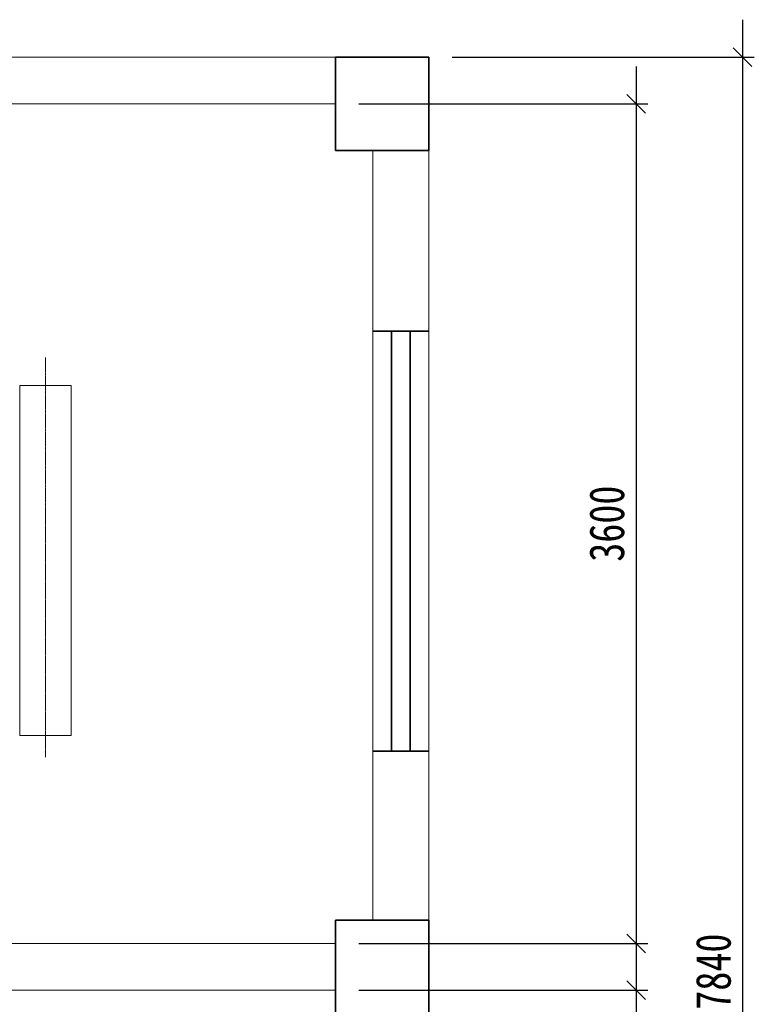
# Model space of a CAD drawing. Extents: x -119078 to 1619993, y 264752 to 340742.
# Tile 21 of 220: x 77489 to 80639, y 315583 to 319803. Entities that reach past the tile are written whole.
import ezdxf

# ---------------------------------------------------------------- set-up
doc = ezdxf.new("R2010")
doc.units = 0
doc.header["$MEASUREMENT"] = 0
doc.header["$PDMODE"] = 32
doc.header["$PDSIZE"] = 0.5
for name, pattern in [('CENTER2_1_1_1_1_1_1_1_1_1_1_1_1_1_1_1_1_1_1_1_1_1_1_1_1_1_1', [16, 13, -1, 1, -1]), ('CENTER_1_1_1_1_1_1_1_1_1_1_1_1_1_1_1_1_1_1_1_1_1_1_1_1_1_1_1_1_1_1_1', [16, 13, -1, 1, -1]), ('CONTI', [0])]:
    doc.linetypes.add(name, pattern=pattern)
doc.layers.get('0').update_dxf_attribs({"color": 250, "linetype": 'CONTI'})
for name, color, linetype, lineweight in [('1轮廓实线层', 7, 'Continuous', 18), ('4', 4, 'CENTER_1_1_1_1_1_1_1_1_1_1_1_1_1_1_1_1_1_1_1_1_1_1_1_1_1_1_1_1_1_1_1', 18), ('EB0', 7, 'Continuous', 35), ('金属管件', 2, 'Continuous', 18)]:
    doc.layers.add(name, color=color, linetype=linetype, lineweight=lineweight)
doc.styles.add('宋体', font='txt', dxfattribs={"width": 0.8})
doc.dimstyles.new('新', dxfattribs={"dimtxt": 150, "dimasz": 80, "dimexe": 50, "dimexo": 100, "dimgap": 50, "dimtad": 1, "dimdec": 0, "dimtxsty": '宋体', "dimblk": 'OBLIQUE', "dimcen": 2.5, "dimdle": 160, "dimclrd": 3, "dimadec": 0, "dimazin": 0, "dimtfac": 1, "dimtdec": 0, "dimtmove": 1, "dimatfit": 3, "dimfxl": 1, "dimtolj": 1, "dimarcsym": 0})

# ---------------------------------------------------------------- blocks, each defined once
blk = doc.blocks.new('_Oblique')
at = {"color": 0, "linetype": 'ByBlock', "lineweight": -2}
blk.add_line((-0.5, -0.5), (0.5, 0.5), dxfattribs=at)
blk = doc.blocks.new('*D643')
at = {"layer": 'Defpoints', "color": 0, "transparency": 16777216}
for p in [(78843.6, 319443.3), (78843.6, 315843.3), (80132.2, 315843.3)]:
    blk.add_point(p, dxfattribs=at)
at = {"layer": '金属管件', "color": 3, "linetype": 'Continuous', "lineweight": -2, "transparency": 16777216}
blk.add_line((80132.2, 319603.3), (80132.2, 315683.3), dxfattribs=at)
at = {"layer": '金属管件', "color": 0, "linetype": 'Continuous', "lineweight": -2, "transparency": 16777216}
for p, q in [((78943.6, 319443.3), (80182.2, 319443.3)), ((78943.6, 315843.3), (80182.2, 315843.3))]:
    blk.add_line(p, q, dxfattribs=at)
at = {"layer": '金属管件', "color": 3, "lineweight": -2, "transparency": 16777216, "xscale": 80, "yscale": 80, "zscale": 80}
for p, rotation in [((80132.2, 319443.3), 90), ((80132.2, 315843.3), 270)]:
    blk.add_blockref('_Oblique', p, dxfattribs=dict(at, rotation=rotation))
at = {"layer": '金属管件', "color": 0, "transparency": 16777216, "insert": (80007.2, 317643.3), "char_height": 150, "attachment_point": 5, "rotation": 90, "style": '宋体'}
blk.add_mtext('\\A1;3600', dxfattribs=at)
blk = doc.blocks.new('*D644')
at = {"layer": 'Defpoints', "color": 0, "transparency": 16777216}
for p in [(78843.6, 315643.3), (78843.6, 312043.3), (80132.2, 312043.3)]:
    blk.add_point(p, dxfattribs=at)
at = {"layer": '金属管件', "color": 3, "linetype": 'Continuous', "lineweight": -2, "transparency": 16777216}
blk.add_line((80132.2, 315803.3), (80132.2, 311883.3), dxfattribs=at)
at = {"layer": '金属管件', "color": 0, "linetype": 'Continuous', "lineweight": -2, "transparency": 16777216}
for p, q in [((78943.6, 315643.3), (80182.2, 315643.3)), ((78943.6, 312043.3), (80182.2, 312043.3))]:
    blk.add_line(p, q, dxfattribs=at)
at = {"layer": '金属管件', "color": 3, "lineweight": -2, "transparency": 16777216, "xscale": 80, "yscale": 80, "zscale": 80}
for p, rotation in [((80132.2, 315643.3), 90), ((80132.2, 312043.3), 270)]:
    blk.add_blockref('_Oblique', p, dxfattribs=dict(at, rotation=rotation))
at = {"layer": '金属管件', "color": 0, "transparency": 16777216, "insert": (80007.2, 313843.3), "char_height": 150, "attachment_point": 5, "rotation": 90, "style": '宋体'}
blk.add_mtext('\\A1;3600', dxfattribs=at)
blk = doc.blocks.new('*D652')
at = {"layer": 'Defpoints', "color": 0, "transparency": 16777216}
for p in [(79243.6, 319643.3), (79243.6, 311803.3), (80589, 311803.3)]:
    blk.add_point(p, dxfattribs=at)
at = {"layer": '金属管件', "color": 3, "linetype": 'Continuous', "lineweight": -2, "transparency": 16777216}
blk.add_line((80589, 319803.3), (80589, 311643.3), dxfattribs=at)
at = {"layer": '金属管件', "color": 0, "linetype": 'Continuous', "lineweight": -2, "transparency": 16777216}
for p, q in [((79343.6, 319643.3), (80639, 319643.3)), ((79343.6, 311803.3), (80639, 311803.3))]:
    blk.add_line(p, q, dxfattribs=at)
at = {"layer": '金属管件', "color": 3, "lineweight": -2, "transparency": 16777216, "xscale": 80, "yscale": 80, "zscale": 80}
for p, rotation in [((80589, 319643.3), 90), ((80589, 311803.3), 270)]:
    blk.add_blockref('_Oblique', p, dxfattribs=dict(at, rotation=rotation))
at = {"layer": '金属管件', "color": 0, "transparency": 16777216, "insert": (80464, 315723.3), "char_height": 150, "attachment_point": 5, "rotation": 90, "style": '宋体'}
blk.add_mtext('\\A1;7840', dxfattribs=at)

msp = doc.modelspace()

# ---------------------------------------------------------------- linework, layer by layer
at = {"layer": '1轮廓实线层'}
for p, q in [((73243.449, 319643.28), (79243.567, 319643.288)), ((78843.567, 319643.288), (73643.449, 319643.281)), ((79243.567, 319643.288), (79243.579, 311803.299)), ((78843.567, 319443.288), (73643.449, 319443.281)), ((79243.551, 315623.29), (79243.546, 319363.288)), ((79003.513, 315943.297), (79003.508, 319243.288)), ((77490.104, 318235.48), (77490.107, 316735.48)), ((77709.104, 318235.48), (77490.104, 318235.48)), ((77709.107, 316735.48), (77709.104, 318235.48)), ((77490.107, 316735.48), (77709.107, 316735.48)), ((78843.573, 315843.307), (73643.454, 315843.299)), ((78843.573, 315643.306), (73643.455, 315643.299))]:
    msp.add_line(p, q, dxfattribs=at)
at = {"layer": '4', "linetype": 'CENTER2_1_1_1_1_1_1_1_1_1_1_1_1_1_1_1_1_1_1_1_1_1_1_1_1_1_1', "lineweight": 13}
msp.add_line((77599.604, 318355.292), (77599.607, 316642.631), dxfattribs=at)
at = {"layer": 'EB0'}
for p, q in [((79243.547, 318468.607), (79003.547, 318468.607)), ((79003.512, 316668.606), (79243.512, 316668.606))]:
    msp.add_line(p, q, dxfattribs=at)
at = {"layer": 'EB0', "color": 0}
for p, q in [((79243.547, 318468.607), (79003.547, 318468.607)), ((79083.51, 318468.606), (79083.512, 316668.606)), ((79163.51, 318468.606), (79163.512, 316668.606)), ((79003.512, 316668.606), (79243.512, 316668.606))]:
    msp.add_line(p, q, dxfattribs=at)
at = {"layer": 'EB0'}
for points in [[(79243.567, 319643.288), (79243.568, 319243.288), (78843.568, 319243.288), (78843.567, 319643.288), (79243.567, 319643.288)], [(79243.572, 315943.297), (79243.573, 315543.297), (78843.573, 315543.297), (78843.572, 315943.297), (79243.572, 315943.297)]]:
    msp.add_lwpolyline(points, dxfattribs=at)

# ---------------------------------------------------------------- dimensions: what is measured, and where the dimension line sits
at = {"layer": '金属管件', "color": 3}
for base, p1, p2, picture, middle in [((80589.047, 311803.299), (79243.567, 319643.288), (79243.579, 311803.299), '*D652', (80464.047, 315723.294)), ((80132.244, 315843.307), (78843.567, 319443.288), (78843.573, 315843.307), '*D643', (80007.244, 317643.297)), ((80132.245, 312043.307), (78843.573, 315643.306), (78843.556, 312043.307), '*D644', (80007.245, 313843.306))]:
    dim = msp.add_linear_dim(base=base, p1=p1, p2=p2, angle=90, dimstyle='新', dxfattribs=at)
    dim.commit()
    dim.dimension.update_dxf_attribs({"geometry": picture, "text_midpoint": middle})

doc.saveas('drawing.dxf')
